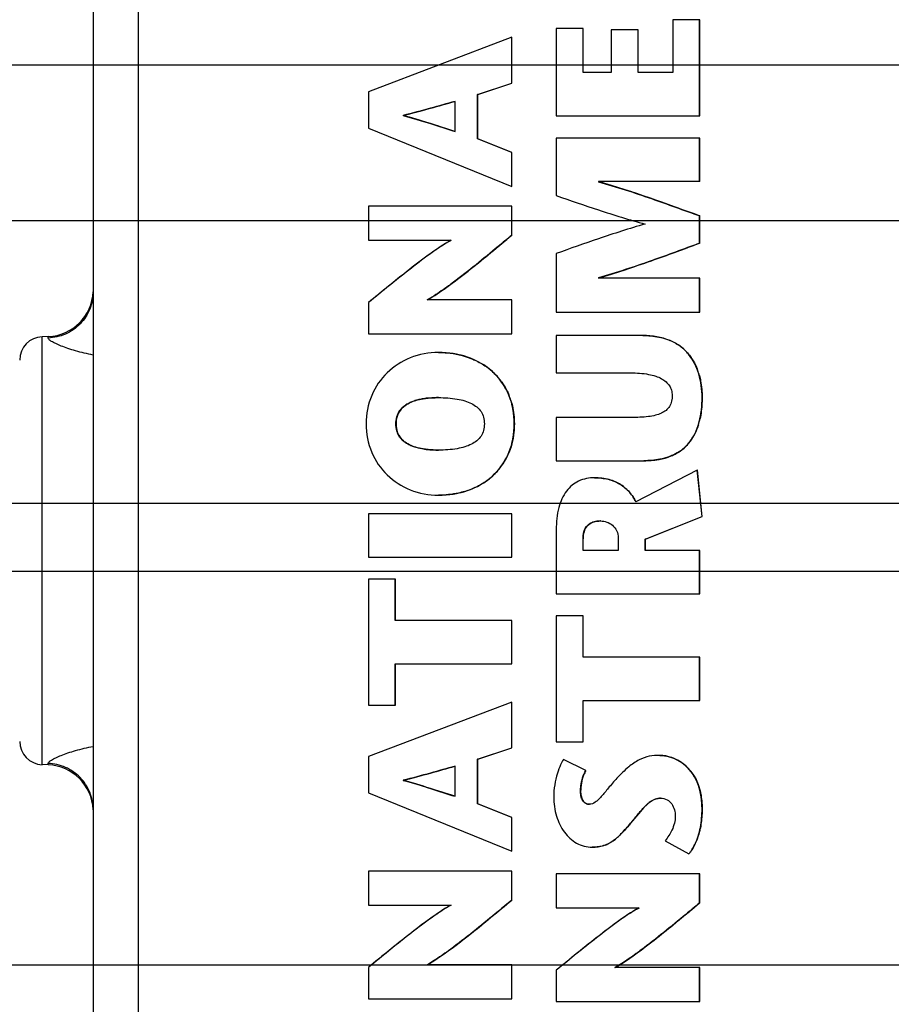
# Model space of a CAD drawing. Header units: inches. Extents: x 0 to 34, y 0 to 22.
# Tile 4 of 42: x 4.9 to 6.3, y 10.8 to 12.5. Entities that reach past the tile are written whole.
import ezdxf

# ---------------------------------------------------------------- set-up
doc = ezdxf.new("R2010")
doc.units = ezdxf.units.IN
doc.header["$LTSCALE"] = 1.87
doc.header["$MEASUREMENT"] = 0
doc.layers.get('0').update_dxf_attribs({"linetype": 'CONTINUOUS'})
doc.layers.add('DETAIL', color=7, linetype='CONTINUOUS')
doc.layers.add('DIMENSIONS', color=7, linetype='CONTINUOUS')
doc.styles.get("Standard").update_dxf_attribs({"font": 'txt', "width": 0.8})
doc.dimstyles.new('DIMSTYLE_1', dxfattribs={"dimtxt": 0.125, "dimasz": 0.18, "dimexe": 0.125, "dimexo": 0.0625, "dimgap": 0.09, "dimtad": 0, "dimtih": 1, "dimtoh": 1, "dimlfac": 0.5, "dimzin": 4, "dimdsep": 46, "dimtxsty": 'STANDARD', "dimblk": '_FILLED', "dimblk1": '_FILLED', "dimblk2": '_FILLED', "dimcen": 0.09, "dimadec": 0, "dimazin": 0, "dimtp": 0.01, "dimtm": 0.01, "dimtfac": 1, "dimtofl": 0, "dimtmove": 0, "dimatfit": 3, "dimldrblk": '_FILLED', "dimfxl": 1, "dimtolj": 1, "dimtzin": 4, "dimarcsym": 0})
doc.dimstyles.new('DIMSTYLE_2', dxfattribs={"dimtxt": 0.125, "dimasz": 0.18, "dimexe": 0.125, "dimexo": 0.0625, "dimgap": 0.09, "dimtad": 0, "dimtih": 1, "dimtoh": 1, "dimlfac": 0.5, "dimzin": 4, "dimdsep": 46, "dimtxsty": 'STANDARD', "dimblk": '_FILLED', "dimblk1": '_FILLED', "dimblk2": '_FILLED', "dimcen": 0.09, "dimadec": 0, "dimazin": 0, "dimtp": 0.001, "dimtm": 0.001, "dimtfac": 1, "dimtofl": 0, "dimtmove": 0, "dimatfit": 3, "dimldrblk": '_FILLED', "dimfxl": 1, "dimtolj": 1, "dimtzin": 4, "dimarcsym": 0})
doc.dimstyles.get("Standard").update_dxf_attribs({"dimtxt": 0.125, "dimasz": 0.18, "dimexe": 0.125, "dimexo": 0.0625, "dimgap": 0.09, "dimtad": 0, "dimtih": 1, "dimtoh": 1, "dimdec": 3, "dimzin": 4, "dimdsep": 46, "dimtxsty": 'STANDARD', "dimblk": '_FILLED', "dimblk1": '_FILLED', "dimblk2": '_FILLED', "dimcen": 0.09, "dimadec": 0, "dimazin": 0, "dimtol": 1, "dimtp": 0.01, "dimtm": 0.01, "dimtfac": 1, "dimtdec": 3, "dimtofl": 0, "dimtmove": 0, "dimatfit": 3, "dimldrblk": '_FILLED', "dimfxl": 1, "dimtolj": 1, "dimtzin": 4, "dimarcsym": 0})

# ---------------------------------------------------------------- blocks, each defined once
blk = doc.blocks.new('*D6')
at = {"layer": 'DIMENSIONS', "color": 2, "linetype": 'CONTINUOUS'}
for p, q in [((4.5841, 11.5672), (4.4308, 11.3996)), ((10.9449, 11.5672), (4.5841, 11.5672)), ((4.4308, 11.3996), (4.1704, 11.3996))]:
    blk.add_line(p, q, dxfattribs=at)
at = {"layer": 'DIMENSIONS', "color": 2, "linetype": 'CONTINUOUS', "insert": (4.1079, 11.4621), "char_height": 0.125, "width": 1.125, "attachment_point": 3, "line_spacing_factor": 0.9}
blk.add_mtext('1.72{\\Ftxt.shx;\\W1.000000;\\H0.125000; }[43.6]', dxfattribs=at)
blk = doc.blocks.new('_FILLED')
at = {"color": 0, "linetype": 'BYBLOCK'}
blk.add_solid([(0, 0), (-1, 0.1736), (-1, -0.1736)], dxfattribs=at)
blk = doc.blocks.new('*D8')
at = {"layer": 'DIMENSIONS', "color": 2, "linetype": 'CONTINUOUS'}
blk.add_line((7.2588, 11.6822), (4.1704, 11.6822), dxfattribs=at)
at = {"layer": 'DIMENSIONS', "color": 2, "linetype": 'CONTINUOUS', "insert": (4.1079, 11.7447), "char_height": 0.125, "width": 1.425, "attachment_point": 3, "line_spacing_factor": 0.9}
blk.add_mtext('2X 1.77{\\Ftxt.shx;\\W1.000000;\\H0.125000; }[45.1]', dxfattribs=at)
blk = doc.blocks.new('*D10')
at = {"layer": 'DIMENSIONS', "color": 2, "linetype": 'CONTINUOUS'}
blk.add_line((9.7288, 10.9023), (4.1704, 10.9023), dxfattribs=at)
at = {"layer": 'DIMENSIONS', "color": 2, "linetype": 'CONTINUOUS', "insert": (4.1079, 10.9648), "char_height": 0.125, "width": 1.125, "attachment_point": 3, "line_spacing_factor": 0.9}
blk.add_mtext('1.38{\\Ftxt.shx;\\W1.000000;\\H0.125000; }[35.2]', dxfattribs=at)
blk = doc.blocks.new('*D11')
at = {"layer": 'DIMENSIONS', "color": 2, "linetype": 'CONTINUOUS'}
for p, q in [((10.926, 13.5062), (10.7823, 13.2773)), ((11.5797, 13.5062), (10.926, 13.5062)), ((10.7823, 13.2773), (4.1704, 13.2773))]:
    blk.add_line(p, q, dxfattribs=at)
at = {"layer": 'DIMENSIONS', "color": 2, "linetype": 'CONTINUOUS', "insert": (4.1079, 13.3398), "char_height": 0.125, "width": 1.125, "attachment_point": 3, "line_spacing_factor": 0.9}
blk.add_mtext('2.69{\\Ftxt.shx;\\W1.000000;\\H0.125000; }[68.2]', dxfattribs=at)
blk = doc.blocks.new('*D12')
at = {"layer": 'DIMENSIONS', "color": 2, "linetype": 'CONTINUOUS'}
blk.add_line((7.9956, 12.7922), (4.1704, 12.7922), dxfattribs=at)
at = {"layer": 'DIMENSIONS', "color": 2, "linetype": 'CONTINUOUS', "insert": (4.1079, 12.8547), "char_height": 0.125, "width": 1.125, "attachment_point": 3, "line_spacing_factor": 0.9}
blk.add_mtext('2.33{\\Ftxt.shx;\\W1.000000;\\H0.125000; }[59.2]', dxfattribs=at)
blk = doc.blocks.new('*D13')
at = {"layer": 'DIMENSIONS', "color": 2, "linetype": 'CONTINUOUS'}
for p, q in [((4.3311, 13.7725), (4.1704, 13.7725)), ((4.4164, 13.5242), (4.3311, 13.7725)), ((7.9956, 13.5242), (4.4164, 13.5242))]:
    blk.add_line(p, q, dxfattribs=at)
at = {"layer": 'DIMENSIONS', "color": 2, "linetype": 'CONTINUOUS', "insert": (4.1079, 13.835), "char_height": 0.125, "width": 1.125, "attachment_point": 3, "line_spacing_factor": 0.9}
blk.add_mtext('2.70{\\Ftxt.shx;\\W1.000000;\\H0.125000; }[68.5]', dxfattribs=at)
blk = doc.blocks.new('*D14')
at = {"layer": 'DIMENSIONS', "color": 2, "linetype": 'CONTINUOUS'}
blk.add_line((11.3647, 12.1592), (4.1704, 12.1592), dxfattribs=at)
at = {"layer": 'DIMENSIONS', "color": 2, "linetype": 'CONTINUOUS', "insert": (4.1079, 12.2217), "char_height": 0.125, "width": 1.125, "attachment_point": 3, "line_spacing_factor": 0.9}
blk.add_mtext('2.01{\\Ftxt.shx;\\W1.000000;\\H0.125000; }[51.1]', dxfattribs=at)
blk = doc.blocks.new('*D17')
at = {"layer": 'DIMENSIONS', "color": 2, "linetype": 'CONTINUOUS'}
blk.add_line((9.7518, 12.4222), (4.1704, 12.4222), dxfattribs=at)
at = {"layer": 'DIMENSIONS', "color": 2, "linetype": 'CONTINUOUS', "insert": (4.1079, 12.4847), "char_height": 0.125, "width": 1.125, "attachment_point": 3, "line_spacing_factor": 0.9}
blk.add_mtext('2.14{\\Ftxt.shx;\\W1.000000;\\H0.125000; }[54.5]', dxfattribs=at)
blk = doc.blocks.new('*D18')
at = {"layer": 'DIMENSIONS', "color": 2, "linetype": 'CONTINUOUS'}
blk.add_line((9.7518, 13.5223), (4.1704, 13.5223), dxfattribs=at)
at = {"layer": 'DIMENSIONS', "color": 2, "linetype": 'CONTINUOUS', "insert": (4.1079, 13.5848), "char_height": 0.125, "width": 1.125, "attachment_point": 3, "line_spacing_factor": 0.9}
blk.add_mtext('2.69{\\Ftxt.shx;\\W1.000000;\\H0.125000; }[68.4]', dxfattribs=at)
blk = doc.blocks.new('*D19')
at = {"layer": 'DIMENSIONS', "color": 2, "linetype": 'CONTINUOUS'}
blk.add_line((8.1806, 14.2502), (4.1704, 14.2502), dxfattribs=at)
at = {"layer": 'DIMENSIONS', "color": 2, "linetype": 'CONTINUOUS', "insert": (4.1079, 14.3127), "char_height": 0.125, "width": 1.125, "attachment_point": 3, "line_spacing_factor": 0.9}
blk.add_mtext('3.06{\\Ftxt.shx;\\W1.000000;\\H0.125000; }[77.7]', dxfattribs=at)
blk = doc.blocks.new('*D24')
at = {"layer": 'DIMENSIONS', "color": 2, "linetype": 'CONTINUOUS'}
blk.add_line((11.5524, 11.9715), (11.5524, 7.4462), dxfattribs=at)
at = {"layer": 'DIMENSIONS', "color": 2, "linetype": 'CONTINUOUS', "insert": (11.4899, 7.3837), "char_height": 0.125, "width": 1.125, "attachment_point": 3, "rotation": 90, "line_spacing_factor": 0.9}
blk.add_mtext('3.29{\\Ftxt.shx;\\W1.000000;\\H0.125000; }[83.4]', dxfattribs=at)
blk = doc.blocks.new('*D28')
at = {"layer": 'DIMENSIONS', "color": 2, "linetype": 'CONTINUOUS'}
blk.add_line((7.5583, 11.9817), (7.5583, 15.7598), dxfattribs=at)
at = {"layer": 'DIMENSIONS', "color": 2, "linetype": 'CONTINUOUS', "insert": (7.4958, 15.8223), "char_height": 0.125, "width": 1.125, "attachment_point": 1, "rotation": 90, "line_spacing_factor": 0.9}
blk.add_mtext('1.29{\\Ftxt.shx;\\W1.000000;\\H0.125000; }[32.7]', dxfattribs=at)
blk = doc.blocks.new('*D44')
at = {"layer": 'DIMENSIONS', "color": 2, "linetype": 'CONTINUOUS'}
blk.add_line((8.3164, 11.8698), (8.3164, 15.7598), dxfattribs=at)
at = {"layer": 'DIMENSIONS', "color": 2, "linetype": 'CONTINUOUS', "insert": (8.2539, 15.8223), "char_height": 0.125, "width": 1.125, "attachment_point": 1, "rotation": 90, "line_spacing_factor": 0.9}
blk.add_mtext('1.67{\\Ftxt.shx;\\W1.000000;\\H0.125000; }[42.3]', dxfattribs=at)

msp = doc.modelspace()

# ---------------------------------------------------------------- linework, layer by layer
at = {"color": 7, "linetype": 'CONTINUOUS'}
for p, q in [((4.9819, 14.6919), (4.9819, 8.5125)), ((5.0579, 14.6919), (5.0579, 8.5125)), ((5.9605, 12.4987), (5.9605, 12.4098)), ((6.0059, 12.4987), (5.9605, 12.4987)), ((6.0058, 12.3368), (6.0058, 12.4987)), ((6.0059, 12.3368), (6.0059, 12.4987)), ((5.7637, 12.4839), (5.7637, 12.3368)), ((5.8091, 12.4839), (5.7637, 12.4839)), ((5.809, 12.4098), (5.809, 12.4839)), ((5.8091, 12.4098), (5.8091, 12.4839)), ((5.8567, 12.4821), (5.8567, 12.4098)), ((5.9021, 12.4821), (5.8567, 12.4821)), ((5.902, 12.4098), (5.902, 12.4821)), ((5.9021, 12.4098), (5.9021, 12.4821)), ((5.6888, 12.4694), (5.4467, 12.3773)), ((5.6888, 12.3918), (5.6888, 12.4694)), ((5.6889, 12.4694), (5.6888, 12.4694)), ((5.6889, 12.3918), (5.6889, 12.4694)), ((5.8567, 12.4098), (5.809, 12.4098)), ((5.9605, 12.4098), (5.902, 12.4098)), ((5.631, 12.3728), (5.6888, 12.3918)), ((5.6311, 12.3728), (5.6889, 12.3918)), ((5.6889, 12.3918), (5.6888, 12.3918)), ((5.4467, 12.3773), (5.4467, 12.316)), ((5.631, 12.2977), (5.631, 12.3728)), ((5.6311, 12.3728), (5.631, 12.3728)), ((5.6311, 12.2977), (5.6311, 12.3728)), ((5.5927, 12.361), (5.5927, 12.3102)), ((5.5063, 12.3375), (5.5062, 12.3375)), ((5.7637, 12.3368), (6.0059, 12.3368)), ((5.4467, 12.316), (5.6888, 12.2174)), ((5.6888, 12.2745), (5.631, 12.2977)), ((5.6311, 12.2977), (5.631, 12.2977)), ((5.6889, 12.2745), (5.6311, 12.2977)), ((5.7637, 12.2987), (5.7637, 12.2019)), ((6.0059, 12.2987), (5.7637, 12.2987)), ((6.0058, 12.2257), (6.0058, 12.2987)), ((6.0059, 12.2257), (6.0059, 12.2987)), ((5.6888, 12.2174), (5.6888, 12.2745)), ((5.6889, 12.2745), (5.6888, 12.2745)), ((5.6889, 12.2174), (5.6889, 12.2745)), ((6.0059, 12.2257), (5.8352, 12.2256)), ((5.6889, 12.2174), (5.6888, 12.2174)), ((5.4467, 12.1839), (5.4467, 12.1264)), ((5.6889, 12.1839), (5.4467, 12.1839)), ((5.6888, 12.1351), (5.6888, 12.1839)), ((5.6889, 12.1351), (5.6889, 12.1839)), ((6.0058, 12.1216), (6.0058, 12.1676)), ((6.0059, 12.1676), (6.0058, 12.1676)), ((6.0059, 12.1216), (6.0059, 12.1676)), ((5.4467, 12.1264), (5.5864, 12.1264)), ((5.6889, 12.1351), (5.6888, 12.1351)), ((6.0059, 12.1216), (6.0058, 12.1216)), ((5.7637, 12.104), (5.7637, 12.005)), ((6.0059, 12.0624), (5.8352, 12.0626)), ((6.0058, 12.005), (6.0058, 12.0624)), ((6.0059, 12.005), (6.0059, 12.0624)), ((5.6889, 12.0257), (5.5459, 12.0257)), ((5.5575, 12.0328), (5.546, 12.0258)), ((5.6888, 11.9683), (5.6888, 12.0257)), ((5.6889, 11.9683), (5.6889, 12.0257)), ((5.4467, 12.0213), (5.4467, 11.9683)), ((5.7637, 12.005), (6.0059, 12.005)), ((4.9059, 11.9639), (4.8959, 11.9635)), ((4.8959, 11.2409), (4.8959, 11.9635)), ((4.9059, 11.9614), (4.9059, 11.9639)), ((5.4467, 11.9683), (5.6889, 11.9683)), ((5.7637, 11.9656), (5.7637, 11.9026)), ((5.9101, 11.9656), (5.7637, 11.9656)), ((5.5651, 11.9369), (5.565, 11.9369)), ((5.7637, 11.9026), (5.8893, 11.9026)), ((5.5651, 11.8607), (5.565, 11.8607)), ((6.01, 11.8611), (6.0099, 11.8611)), ((5.7637, 11.8272), (5.7637, 11.7542)), ((5.8903, 11.8272), (5.7637, 11.8272)), ((5.4932, 11.8164), (5.4931, 11.8164)), ((5.693, 11.8164), (5.6929, 11.8164)), ((5.5308, 11.7758), (5.5397, 11.774)), ((5.5651, 11.7721), (5.565, 11.7721)), ((5.7637, 11.7542), (5.9118, 11.7542)), ((5.9117, 11.7542), (5.9119, 11.7542)), ((5.8285, 11.7254), (5.8283, 11.7254)), ((6.0019, 11.7382), (5.8982, 11.6846)), ((6.0099, 11.6601), (6.0019, 11.7382)), ((6.0021, 11.7382), (6.0019, 11.7382)), ((6.01, 11.6601), (6.0021, 11.7382)), ((5.5651, 11.696), (5.565, 11.696)), ((5.5651, 11.696), (5.5651, 11.696)), ((5.4467, 11.6646), (5.4467, 11.5915)), ((5.6889, 11.6646), (5.4467, 11.6646)), ((5.6888, 11.5915), (5.6888, 11.6646)), ((5.6889, 11.5915), (5.6889, 11.6646)), ((5.9141, 11.6217), (6.0099, 11.6601)), ((5.9142, 11.6217), (6.01, 11.6601)), ((6.01, 11.6601), (6.0099, 11.6601)), ((5.8388, 11.6524), (5.8387, 11.6524)), ((5.7637, 11.6376), (5.7637, 11.5296)), ((5.8685, 11.6234), (5.8685, 11.6026)), ((5.809, 11.6026), (5.809, 11.622)), ((5.8091, 11.622), (5.809, 11.622)), ((5.8091, 11.6026), (5.8091, 11.622)), ((5.9141, 11.6026), (5.9141, 11.6217)), ((5.9142, 11.6217), (5.9141, 11.6217)), ((5.9142, 11.6026), (5.9142, 11.6217)), ((5.4467, 11.5915), (5.6889, 11.5915)), ((5.8685, 11.6026), (5.809, 11.6026)), ((6.0059, 11.6026), (5.9141, 11.6026)), ((6.0058, 11.5296), (6.0058, 11.6026)), ((6.0059, 11.5296), (6.0059, 11.6026)), ((5.4467, 11.5541), (5.4467, 11.3414)), ((5.4921, 11.5541), (5.4467, 11.5541)), ((5.492, 11.4843), (5.492, 11.5541)), ((5.4921, 11.4843), (5.4921, 11.5541)), ((5.7637, 11.5296), (6.0059, 11.5296)), ((5.7637, 11.4922), (5.7637, 11.2795)), ((5.8091, 11.4922), (5.7637, 11.4922)), ((5.809, 11.4223), (5.809, 11.4922)), ((5.8091, 11.4223), (5.8091, 11.4922)), ((5.6889, 11.4843), (5.492, 11.4843)), ((5.6888, 11.4113), (5.6888, 11.4843)), ((5.6889, 11.4113), (5.6889, 11.4843)), ((5.492, 11.3414), (5.492, 11.4113)), ((5.492, 11.4113), (5.6889, 11.4113)), ((5.4921, 11.3414), (5.4921, 11.4113)), ((6.0059, 11.4223), (5.809, 11.4223)), ((6.0058, 11.3493), (6.0058, 11.4223)), ((6.0059, 11.3493), (6.0059, 11.4223)), ((5.6888, 11.3466), (5.4467, 11.2545)), ((5.4467, 11.3414), (5.4921, 11.3414)), ((5.6888, 11.2691), (5.6888, 11.3466)), ((5.6889, 11.3466), (5.6888, 11.3466)), ((5.6889, 11.2691), (5.6889, 11.3466)), ((5.809, 11.2795), (5.809, 11.3493)), ((5.809, 11.3493), (6.0059, 11.3493)), ((5.8091, 11.2795), (5.8091, 11.3493)), ((5.7637, 11.2795), (5.8091, 11.2795)), ((5.631, 11.25), (5.6888, 11.2691)), ((5.6311, 11.25), (5.6889, 11.2691)), ((5.6889, 11.2691), (5.6888, 11.2691)), ((4.9059, 11.2405), (4.8959, 11.2409)), ((4.9059, 11.2405), (4.9059, 11.2431)), ((5.4467, 11.2545), (5.4467, 11.1933)), ((5.631, 11.175), (5.631, 11.25)), ((5.6311, 11.25), (5.631, 11.25)), ((5.6311, 11.175), (5.6311, 11.25)), ((5.8138, 11.231), (5.7758, 11.2497)), ((5.7759, 11.2497), (5.7758, 11.2497)), ((5.8139, 11.231), (5.7759, 11.2497)), ((5.9388, 11.2566), (5.9386, 11.2566)), ((5.5927, 11.2383), (5.5927, 11.1874)), ((5.8139, 11.231), (5.8138, 11.231)), ((5.5063, 11.2148), (5.5062, 11.2148)), ((5.4467, 11.1933), (5.6888, 11.0947)), ((5.8049, 11.1954), (5.8048, 11.1954)), ((5.6888, 11.1518), (5.631, 11.175)), ((5.6311, 11.175), (5.631, 11.175)), ((5.6889, 11.1518), (5.6311, 11.175)), ((5.8067, 11.1844), (5.8081, 11.1813)), ((5.8111, 11.1775), (5.8134, 11.1757)), ((5.9283, 11.1816), (5.9239, 11.1791)), ((5.9395, 11.1843), (5.9394, 11.1843)), ((5.8198, 11.1739), (5.8197, 11.1739)), ((5.9057, 11.1616), (5.8893, 11.1418)), ((5.9117, 11.1684), (5.9057, 11.1616)), ((5.917, 11.1737), (5.9117, 11.1684)), ((6.01, 11.1663), (6.0099, 11.1663)), ((5.6888, 11.0947), (5.6888, 11.1518)), ((5.6889, 11.1518), (5.6888, 11.1518)), ((5.6889, 11.0947), (5.6889, 11.1518)), ((5.8893, 11.1418), (5.8892, 11.1418)), ((5.8707, 11.1215), (5.8653, 11.1165)), ((5.9476, 11.1123), (5.9877, 11.0902)), ((5.6889, 11.0947), (5.6888, 11.0947)), ((5.8247, 11.1016), (5.8245, 11.1016)), ((5.9878, 11.0902), (5.9877, 11.0902)), ((5.4467, 11.0611), (5.4467, 11.0037)), ((5.6889, 11.0611), (5.4467, 11.0611)), ((5.6888, 11.0123), (5.6888, 11.0611)), ((5.6889, 11.0123), (5.6889, 11.0611)), ((5.7637, 11.0563), (5.7637, 10.9989)), ((6.0059, 11.0563), (5.7637, 11.0563)), ((6.0058, 11.0075), (6.0058, 11.0563)), ((6.0059, 11.0075), (6.0059, 11.0563)), ((5.6889, 11.0123), (5.6888, 11.0123)), ((5.4467, 11.0037), (5.5865, 11.0037)), ((5.7637, 10.9989), (5.9034, 10.9989)), ((6.0059, 11.0075), (6.0058, 11.0075)), ((5.5576, 10.9101), (5.5461, 10.9031)), ((5.4467, 10.8985), (5.4467, 10.8456)), ((5.6889, 10.903), (5.546, 10.903)), ((5.6888, 10.8456), (5.6888, 10.903)), ((5.6889, 10.8456), (5.6889, 10.903)), ((5.7637, 10.8937), (5.7637, 10.8407)), ((5.8745, 10.9052), (5.863, 10.8982)), ((6.0059, 10.8982), (5.863, 10.8982)), ((6.0058, 10.8407), (6.0058, 10.8982)), ((6.0059, 10.8407), (6.0059, 10.8982)), ((5.4467, 10.8456), (5.6889, 10.8456)), ((5.7637, 10.8407), (6.0059, 10.8407))]:
    msp.add_line(p, q, dxfattribs=at)
for centre, radius, start, end in [((4.9032, 12.0426), 0.0787, 272, 357.7827), ((4.8973, 11.9242), 0.0394, 92, 180), ((5.9254, 11.8828), 0.0803, 46.9284, 55.7703), ((5.5806, 11.8212), 0.1125, 44.3583, 54.7922), ((5.8982, 11.8688), 0.1111, 15.1808, 20.3084), ((5.5831, 11.8238), 0.1089, 36.0947, 44.3046), ((5.5773, 11.8212), 0.1153, 17.6058, 22.4344), ((5.5278, 11.8187), 0.0344, 153.4145, 156.8803), ((5.8882, 11.8505), 0.121, 342.7502, 347.5562), ((5.5276, 11.814), 0.0342, 203.9294, 209.4317), ((5.9248, 11.8357), 0.0814, 323.5622, 330.8722), ((5.9305, 11.8315), 0.0744, 303.696, 311.2233), ((5.93, 11.8319), 0.0749, 311.322, 323.5385), ((5.5826, 11.8094), 0.1095, 323.3123, 335.5153), ((5.5828, 11.8094), 0.1093, 312.5723, 323.2366), ((5.5801, 11.8124), 0.1134, 304.5421, 312.5467), ((5.5708, 11.83), 0.1333, 286.7158, 292.4748), ((5.8319, 11.6298), 0.0214, 130.333, 137.3977), ((4.8973, 11.2802), 0.0394, 180, 268), ((5.9342, 11.1846), 0.0725, 61.4392, 70.7969), ((5.9342, 11.1846), 0.0725, 52.7085, 61.458), ((5.9345, 11.1849), 0.0721, 42.5252, 52.6954), ((4.9032, 11.1618), 0.0787, 2.2164, 88), ((5.9331, 11.1836), 0.074, 33.6734, 42.5255), ((5.9395, 11.1604), 0.0239, 89.9993, 93.5934), ((5.8284, 11.1548), 0.0529, 289.5794, 297.0848), ((5.9115, 11.148), 0.096, 331.9446, 336.6822)]:
    msp.add_arc(centre, radius, start, end, dxfattribs=at)
for points, knots in [([(5.5051, 12.3372), (5.5205, 12.3411), (5.5498, 12.3489), (5.5788, 12.3572), (5.5927, 12.361)], [0, 0, 0, 0, 0.525427, 1, 1, 1, 1]), ([(5.5928, 12.361), (5.5789, 12.3572), (5.5499, 12.3489), (5.5206, 12.3411), (5.5052, 12.3372)], [0, 0, 0, 0, 0.474573, 1, 1, 1, 1]), ([(5.5927, 12.3102), (5.5781, 12.3147), (5.5491, 12.3244), (5.5199, 12.3332), (5.5051, 12.3372)], [0, 0, 0, 0, 0.500013, 1, 1, 1, 1]), ([(5.5927, 12.3102), (5.5788, 12.3145), (5.5498, 12.3242), (5.5206, 12.3329), (5.5051, 12.3371)], [0, 0, 0, 0, 0.475421, 1, 1, 1, 1]), ([(5.5052, 12.3371), (5.5207, 12.3329), (5.5499, 12.3242), (5.5789, 12.3145), (5.5928, 12.3102)], [0, 0, 0, 0, 0.524579, 1, 1, 1, 1]), ([(6.0058, 12.1676), (5.9787, 12.1775), (5.9223, 12.1981), (5.8651, 12.2166), (5.8352, 12.2254)], [0, 0, 0, 0, 0.479635, 1, 1, 1, 1]), ([(5.8353, 12.2254), (5.8652, 12.2166), (5.9224, 12.1981), (5.9788, 12.1775), (6.0059, 12.1676)], [0, 0, 0, 0, 0.520365, 1, 1, 1, 1]), ([(5.7637, 12.2019), (5.7874, 12.1937), (5.837, 12.1765), (5.8873, 12.1611), (5.9138, 12.1538)], [0, 0, 0, 0, 0.476296, 1, 1, 1, 1]), ([(5.9138, 12.1538), (5.8873, 12.1462), (5.837, 12.1303), (5.7873, 12.1124), (5.7637, 12.104)], [0, 0, 0, 0, 0.523552, 1, 1, 1, 1]), ([(5.5864, 12.1264), (5.5735, 12.1196), (5.5495, 12.1029), (5.5147, 12.0764), (5.4806, 12.049), (5.458, 12.0305), (5.4467, 12.0213)], [0, 0, 0, 0, 0.249982, 0.50006, 0.749974, 1, 1, 1, 1]), ([(5.5865, 12.1263), (5.5818, 12.1239), (5.5719, 12.118), (5.5497, 12.103), (5.5195, 12.0802), (5.483, 12.051), (5.4586, 12.0309), (5.4467, 12.0213)], [0, 0, 0, 0, 0.089597, 0.198862, 0.457722, 0.73795, 1, 1, 1, 1]), ([(5.5459, 12.0258), (5.5573, 12.0323), (5.581, 12.0484), (5.6165, 12.0756), (5.6528, 12.1052), (5.677, 12.1254), (5.6888, 12.1351)], [0, 0, 0, 0, 0.219113, 0.475785, 0.744743, 1, 1, 1, 1]), ([(5.5459, 12.0257), (5.5589, 12.0333), (5.5837, 12.0503), (5.6193, 12.0779), (5.6542, 12.1063), (5.6772, 12.1256), (5.6888, 12.1351)], [0, 0, 0, 0, 0.249979, 0.500037, 0.749996, 1, 1, 1, 1]), ([(5.6889, 12.1351), (5.6811, 12.1287), (5.6486, 12.1017), (5.616, 12.0748), (5.5902, 12.0556)], [0, 0, 0, 0, 0.239828, 1, 1, 1, 1]), ([(5.8352, 12.0628), (5.8651, 12.0718), (5.9223, 12.0906), (5.9787, 12.1115), (6.0058, 12.1216)], [0, 0, 0, 0, 0.520305, 1, 1, 1, 1]), ([(5.8352, 12.0626), (5.8496, 12.0669), (5.8854, 12.0784), (5.9423, 12.098), (5.9846, 12.1137), (6.0058, 12.1216)], [0, 0, 0, 0, 0.249997, 0.625001, 1, 1, 1, 1]), ([(6.0059, 12.1216), (5.9788, 12.1115), (5.9224, 12.0906), (5.8653, 12.0718), (5.8353, 12.0628)], [0, 0, 0, 0, 0.479695, 1, 1, 1, 1]), ([(5.5902, 12.0556), (5.5874, 12.0535), (5.5767, 12.0456), (5.5657, 12.038), (5.5575, 12.0328)], [0, 0, 0, 0, 0.264972, 1, 1, 1, 1]), ([(4.9819, 12.0395), (4.9819, 12.0296), (4.978, 12.0094), (4.9612, 11.9838), (4.936, 11.9663), (4.9159, 11.9617), (4.9059, 11.9614)], [0, 0, 0, 0, 0.249209, 0.498874, 0.749194, 1, 1, 1, 1]), ([(4.9819, 11.9326), (4.9719, 11.9346), (4.9576, 11.938), (4.9398, 11.9435), (4.9286, 11.9476), (4.9194, 11.9515), (4.9124, 11.9552), (4.908, 11.958), (4.9059, 11.9604), (4.9059, 11.9614)], [0, 0, 0, 0, 0.370512, 0.53445, 0.679714, 0.802472, 0.898633, 0.964445, 1, 1, 1, 1]), ([(6.0099, 11.8611), (6.0099, 11.8744), (6.0069, 11.9005), (5.9922, 11.9302), (5.9736, 11.9479), (5.9485, 11.9622), (5.9256, 11.9656), (5.91, 11.9656)], [0, 0, 0, 0, 0.245146, 0.475281, 0.590927, 0.712892, 1, 1, 1, 1]), ([(5.9101, 11.9656), (5.9134, 11.9656), (5.9257, 11.9652), (5.938, 11.9632), (5.9465, 11.9605)], [0, 0, 0, 0, 0.271111, 1, 1, 1, 1]), ([(5.9465, 11.9605), (5.9488, 11.9599), (5.9571, 11.957), (5.9651, 11.9529), (5.9705, 11.9492)], [0, 0, 0, 0, 0.2622, 1, 1, 1, 1]), ([(5.565, 11.9369), (5.5488, 11.9369), (5.5168, 11.931), (5.4762, 11.905), (5.4487, 11.865), (5.4426, 11.8328), (5.4426, 11.8164)], [0, 0, 0, 0, 0.255258, 0.498579, 0.74179, 1, 1, 1, 1]), ([(5.6929, 11.8164), (5.6929, 11.8335), (5.6871, 11.8666), (5.6582, 11.9072), (5.6152, 11.9319), (5.582, 11.9369), (5.565, 11.9369)], [0, 0, 0, 0, 0.26092, 0.498488, 0.738975, 1, 1, 1, 1]), ([(5.6929, 11.8164), (5.6929, 11.8328), (5.6887, 11.8578), (5.6729, 11.8868), (5.6511, 11.9115), (5.6143, 11.9322), (5.5813, 11.9369), (5.565, 11.9369)], [0, 0, 0, 0, 0.249764, 0.375169, 0.500545, 0.750015, 1, 1, 1, 1]), ([(5.5651, 11.9369), (5.5699, 11.9369), (5.5885, 11.9361), (5.6069, 11.932), (5.6197, 11.9269)], [0, 0, 0, 0, 0.26122, 1, 1, 1, 1]), ([(5.6197, 11.9269), (5.622, 11.926), (5.631, 11.9222), (5.6395, 11.9173), (5.6454, 11.9131)], [0, 0, 0, 0, 0.253949, 1, 1, 1, 1]), ([(5.9928, 11.9265), (5.9957, 11.922), (5.9991, 11.9157), (6.0017, 11.909), (6.0024, 11.9073)], [0, 0, 0, 0, 0.747277, 1, 1, 1, 1]), ([(5.8892, 11.9026), (5.8994, 11.9026), (5.9138, 11.9017), (5.9312, 11.8974), (5.9439, 11.8921), (5.954, 11.8839), (5.9587, 11.8731), (5.9594, 11.8674), (5.9594, 11.8645)], [0, 0, 0, 0, 0.343949, 0.484424, 0.60644, 0.808639, 0.902219, 1, 1, 1, 1]), ([(6.0054, 11.8979), (6.0062, 11.895), (6.009, 11.8829), (6.01, 11.8704), (6.01, 11.8611)], [0, 0, 0, 0, 0.244287, 1, 1, 1, 1]), ([(5.6711, 11.8879), (5.6723, 11.8862), (5.6773, 11.879), (5.6813, 11.8712), (5.6838, 11.8652)], [0, 0, 0, 0, 0.247112, 1, 1, 1, 1]), ([(5.4931, 11.8164), (5.4931, 11.8233), (5.4963, 11.8375), (5.5134, 11.8524), (5.5373, 11.8595), (5.5552, 11.8607), (5.565, 11.8607)], [0, 0, 0, 0, 0.21981, 0.4331, 0.688045, 1, 1, 1, 1]), ([(5.4931, 11.8164), (5.4931, 11.8204), (5.494, 11.8283), (5.4993, 11.8392), (5.5079, 11.8477), (5.5219, 11.8553), (5.5413, 11.8599), (5.5571, 11.8607), (5.565, 11.8607)], [0, 0, 0, 0, 0.125261, 0.250338, 0.375289, 0.500617, 0.750235, 1, 1, 1, 1]), ([(5.5303, 11.857), (5.5294, 11.8567), (5.5258, 11.8558), (5.5223, 11.8545), (5.5197, 11.8535)], [0, 0, 0, 0, 0.259175, 1, 1, 1, 1]), ([(5.5395, 11.8589), (5.5387, 11.8587), (5.5356, 11.8582), (5.5326, 11.8575), (5.5303, 11.857)], [0, 0, 0, 0, 0.256863, 1, 1, 1, 1]), ([(5.5651, 11.8607), (5.5628, 11.8607), (5.5543, 11.8606), (5.5457, 11.8599), (5.5395, 11.8589)], [0, 0, 0, 0, 0.264592, 1, 1, 1, 1]), ([(5.565, 11.8607), (5.5755, 11.8607), (5.5905, 11.8599), (5.6092, 11.8557), (5.6237, 11.8502), (5.6358, 11.8407), (5.6416, 11.8275), (5.6424, 11.8202), (5.6424, 11.8164)], [0, 0, 0, 0, 0.315046, 0.45093, 0.572615, 0.7831, 0.886393, 1, 1, 1, 1]), ([(5.6871, 11.856), (5.6881, 11.853), (5.6916, 11.8401), (5.693, 11.8266), (5.693, 11.8164)], [0, 0, 0, 0, 0.23954, 1, 1, 1, 1]), ([(5.9594, 11.8645), (5.9594, 11.8581), (5.9576, 11.8482), (5.9492, 11.8387), (5.9409, 11.8338), (5.9308, 11.8305), (5.9138, 11.8275), (5.9, 11.8272), (5.8902, 11.8272)], [0, 0, 0, 0, 0.217828, 0.315265, 0.41904, 0.536618, 0.671877, 1, 1, 1, 1]), ([(5.9117, 11.7542), (5.92, 11.7542), (5.9357, 11.7553), (5.9571, 11.7611), (5.9747, 11.7708), (5.9932, 11.7884), (6.0075, 11.8195), (6.0099, 11.8467), (6.0099, 11.8611)], [0, 0, 0, 0, 0.151292, 0.282288, 0.399872, 0.511352, 0.739533, 1, 1, 1, 1]), ([(5.9117, 11.7542), (5.9255, 11.7542), (5.9465, 11.7566), (5.9718, 11.7686), (5.9875, 11.7825), (5.9988, 11.8001), (6.008, 11.8264), (6.0099, 11.8473), (6.0099, 11.8611)], [0, 0, 0, 0, 0.249537, 0.374756, 0.499789, 0.624901, 0.750194, 1, 1, 1, 1]), ([(6.01, 11.8611), (6.01, 11.8579), (6.0097, 11.8456), (6.0083, 11.8332), (6.0063, 11.8244)], [0, 0, 0, 0, 0.261772, 1, 1, 1, 1]), ([(5.5197, 11.8535), (5.5188, 11.8531), (5.5154, 11.8517), (5.5122, 11.8499), (5.5099, 11.8483)], [0, 0, 0, 0, 0.25946, 1, 1, 1, 1]), ([(5.4962, 11.8322), (5.4957, 11.8311), (5.4939, 11.826), (5.4932, 11.8205), (5.4932, 11.8164)], [0, 0, 0, 0, 0.236997, 1, 1, 1, 1]), ([(5.4426, 11.8164), (5.4426, 11.8), (5.4487, 11.7678), (5.4762, 11.7279), (5.5168, 11.7019), (5.5488, 11.696), (5.565, 11.696)], [0, 0, 0, 0, 0.258113, 0.501298, 0.74466, 1, 1, 1, 1]), ([(5.565, 11.7721), (5.5552, 11.7721), (5.5373, 11.7734), (5.5134, 11.7805), (5.4963, 11.7953), (5.4931, 11.8095), (5.4931, 11.8164)], [0, 0, 0, 0, 0.312097, 0.567139, 0.780411, 1, 1, 1, 1]), ([(5.565, 11.7721), (5.5571, 11.7721), (5.5413, 11.773), (5.5219, 11.7776), (5.5079, 11.7852), (5.4993, 11.7936), (5.494, 11.8045), (5.4931, 11.8125), (5.4931, 11.8164)], [0, 0, 0, 0, 0.249766, 0.499385, 0.624713, 0.749664, 0.87474, 1, 1, 1, 1]), ([(5.4932, 11.8164), (5.4932, 11.8149), (5.4934, 11.8094), (5.4947, 11.8039), (5.4964, 11.8002)], [0, 0, 0, 0, 0.26727, 1, 1, 1, 1]), ([(5.6424, 11.8164), (5.6424, 11.8126), (5.6416, 11.8054), (5.6358, 11.7922), (5.6237, 11.7827), (5.6092, 11.7772), (5.5905, 11.7729), (5.5755, 11.7721), (5.565, 11.7721)], [0, 0, 0, 0, 0.113477, 0.216691, 0.427161, 0.548883, 0.68482, 1, 1, 1, 1]), ([(5.565, 11.696), (5.582, 11.696), (5.6152, 11.701), (5.6582, 11.7256), (5.6871, 11.7662), (5.6929, 11.7994), (5.6929, 11.8164)], [0, 0, 0, 0, 0.261082, 0.50156, 0.739074, 1, 1, 1, 1]), ([(5.565, 11.696), (5.5813, 11.696), (5.6143, 11.7007), (5.6511, 11.7214), (5.6729, 11.7461), (5.6887, 11.7751), (5.6929, 11.8001), (5.6929, 11.8164)], [0, 0, 0, 0, 0.249987, 0.499457, 0.624833, 0.750237, 1, 1, 1, 1]), ([(5.693, 11.8164), (5.693, 11.8116), (5.6922, 11.7937), (5.6877, 11.776), (5.6822, 11.764)], [0, 0, 0, 0, 0.266016, 1, 1, 1, 1]), ([(6.0037, 11.8146), (6.0032, 11.8129), (6.0011, 11.8066), (5.9983, 11.8004), (5.9959, 11.7961)], [0, 0, 0, 0, 0.255912, 1, 1, 1, 1]), ([(5.5109, 11.7839), (5.5116, 11.7834), (5.5145, 11.7817), (5.5176, 11.7802), (5.52, 11.7793)], [0, 0, 0, 0, 0.241872, 1, 1, 1, 1]), ([(5.52, 11.7793), (5.5208, 11.7789), (5.5244, 11.7776), (5.528, 11.7765), (5.5308, 11.7758)], [0, 0, 0, 0, 0.240991, 1, 1, 1, 1]), ([(5.5397, 11.774), (5.5416, 11.7737), (5.5501, 11.7725), (5.5586, 11.7721), (5.5651, 11.7721)], [0, 0, 0, 0, 0.235552, 1, 1, 1, 1]), ([(5.9467, 11.7585), (5.9441, 11.7577), (5.9326, 11.7551), (5.9208, 11.7542), (5.9118, 11.7542)], [0, 0, 0, 0, 0.23052, 1, 1, 1, 1]), ([(5.9559, 11.7615), (5.9552, 11.7612), (5.9521, 11.7601), (5.949, 11.7591), (5.9467, 11.7585)], [0, 0, 0, 0, 0.244864, 1, 1, 1, 1]), ([(5.9717, 11.7696), (5.9705, 11.7688), (5.9655, 11.7657), (5.9601, 11.7631), (5.9559, 11.7615)], [0, 0, 0, 0, 0.242936, 1, 1, 1, 1]), ([(5.8283, 11.7254), (5.8192, 11.7254), (5.8053, 11.7228), (5.79, 11.713), (5.7768, 11.6991), (5.7657, 11.6732), (5.7637, 11.6503), (5.7637, 11.6376)], [0, 0, 0, 0, 0.224202, 0.331189, 0.441344, 0.689404, 1, 1, 1, 1]), ([(5.8982, 11.6846), (5.8954, 11.6903), (5.8884, 11.7012), (5.8731, 11.7147), (5.8524, 11.7237), (5.8367, 11.7254), (5.8283, 11.7254)], [0, 0, 0, 0, 0.222094, 0.452847, 0.705183, 1, 1, 1, 1]), ([(5.8285, 11.7254), (5.8313, 11.7254), (5.8418, 11.725), (5.8522, 11.7229), (5.8594, 11.7203)], [0, 0, 0, 0, 0.272754, 1, 1, 1, 1]), ([(5.6444, 11.719), (5.6426, 11.7178), (5.6354, 11.7131), (5.6278, 11.7093), (5.6218, 11.7068)], [0, 0, 0, 0, 0.247245, 1, 1, 1, 1]), ([(5.8594, 11.7203), (5.8604, 11.7199), (5.8645, 11.7183), (5.8684, 11.7163), (5.8712, 11.7146)], [0, 0, 0, 0, 0.257094, 1, 1, 1, 1]), ([(5.8712, 11.7146), (5.8772, 11.711), (5.8878, 11.7021), (5.8954, 11.6906), (5.8983, 11.6846)], [0, 0, 0, 0, 0.51065, 1, 1, 1, 1]), ([(5.6092, 11.7023), (5.6057, 11.7013), (5.5913, 11.6975), (5.5764, 11.696), (5.5651, 11.696)], [0, 0, 0, 0, 0.242124, 1, 1, 1, 1]), ([(5.809, 11.622), (5.809, 11.6293), (5.8111, 11.6415), (5.8247, 11.6514), (5.8338, 11.6524), (5.8387, 11.6524)], [0, 0, 0, 0, 0.454021, 0.68992, 1, 1, 1, 1]), ([(5.809, 11.622), (5.809, 11.626), (5.8097, 11.6342), (5.8154, 11.6455), (5.8265, 11.6517), (5.8347, 11.6524), (5.8387, 11.6524)], [0, 0, 0, 0, 0.250234, 0.499642, 0.749258, 1, 1, 1, 1]), ([(5.8161, 11.6443), (5.8135, 11.6415), (5.8098, 11.6341), (5.8091, 11.6261), (5.8091, 11.622)], [0, 0, 0, 0, 0.485563, 1, 1, 1, 1]), ([(5.8252, 11.6503), (5.8245, 11.6501), (5.822, 11.649), (5.8196, 11.6475), (5.818, 11.6462)], [0, 0, 0, 0, 0.266239, 1, 1, 1, 1]), ([(5.8388, 11.6524), (5.8376, 11.6524), (5.833, 11.6523), (5.8283, 11.6514), (5.8252, 11.6503)], [0, 0, 0, 0, 0.281812, 1, 1, 1, 1]), ([(5.8387, 11.6524), (5.8422, 11.6524), (5.8493, 11.6511), (5.8591, 11.6456), (5.8668, 11.6361), (5.8685, 11.6277), (5.8685, 11.6234)], [0, 0, 0, 0, 0.225399, 0.465676, 0.716942, 1, 1, 1, 1]), ([(4.9059, 11.2431), (4.9059, 11.244), (4.908, 11.2464), (4.9124, 11.2492), (4.9194, 11.2529), (4.9286, 11.2568), (4.9398, 11.2609), (4.9576, 11.2665), (4.9719, 11.2699), (4.9819, 11.2718)], [0, 0, 0, 0, 0.035551, 0.101364, 0.197513, 0.320251, 0.465502, 0.629435, 1, 1, 1, 1]), ([(4.9819, 11.1649), (4.9819, 11.1749), (4.978, 11.195), (4.9612, 11.2206), (4.936, 11.2381), (4.9159, 11.2427), (4.9059, 11.2431)], [0, 0, 0, 0, 0.249209, 0.498874, 0.749194, 1, 1, 1, 1]), ([(5.7758, 11.2497), (5.774, 11.2468), (5.7702, 11.2392), (5.7625, 11.2186), (5.7595, 11.1999), (5.7595, 11.1864)], [0, 0, 0, 0, 0.155106, 0.384676, 1, 1, 1, 1]), ([(5.9386, 11.2566), (5.9327, 11.2566), (5.9206, 11.2558), (5.9024, 11.2492), (5.884, 11.2362), (5.8724, 11.2246), (5.8661, 11.2179)], [0, 0, 0, 0, 0.211357, 0.423034, 0.673454, 1, 1, 1, 1]), ([(6.0099, 11.1663), (6.0099, 11.1815), (6.0062, 11.2086), (5.9854, 11.239), (5.9614, 11.2531), (5.9455, 11.2566), (5.9386, 11.2566)], [0, 0, 0, 0, 0.357677, 0.623427, 0.838436, 1, 1, 1, 1]), ([(6.0099, 11.1663), (6.0099, 11.1873), (6.0017, 11.2313), (5.9593, 11.2566), (5.9386, 11.2566)], [0, 0, 0, 0, 0.504539, 1, 1, 1, 1]), ([(5.9388, 11.2566), (5.9401, 11.2566), (5.9467, 11.2563), (5.9532, 11.2547), (5.9581, 11.253)], [0, 0, 0, 0, 0.211511, 1, 1, 1, 1]), ([(5.5051, 11.2145), (5.5205, 11.2183), (5.5498, 11.2261), (5.5788, 11.2344), (5.5927, 11.2383)], [0, 0, 0, 0, 0.525341, 1, 1, 1, 1]), ([(5.5928, 11.2383), (5.5789, 11.2344), (5.5499, 11.2261), (5.5206, 11.2183), (5.5052, 11.2145)], [0, 0, 0, 0, 0.474659, 1, 1, 1, 1]), ([(5.8048, 11.1954), (5.8048, 11.1987), (5.8055, 11.211), (5.8091, 11.2233), (5.8138, 11.231)], [0, 0, 0, 0, 0.267836, 1, 1, 1, 1]), ([(5.8139, 11.231), (5.8124, 11.2285), (5.8069, 11.2174), (5.8049, 11.2048), (5.8049, 11.1954)], [0, 0, 0, 0, 0.234318, 1, 1, 1, 1]), ([(5.9946, 11.2247), (5.9954, 11.2236), (5.9983, 11.2189), (6.0008, 11.2139), (6.0024, 11.21)], [0, 0, 0, 0, 0.238943, 1, 1, 1, 1]), ([(5.5927, 11.1874), (5.5788, 11.1918), (5.5498, 11.2014), (5.5206, 11.2102), (5.5051, 11.2144)], [0, 0, 0, 0, 0.475496, 1, 1, 1, 1]), ([(5.5927, 11.1874), (5.5781, 11.192), (5.5491, 11.2016), (5.5199, 11.2104), (5.5051, 11.2144)], [0, 0, 0, 0, 0.500013, 1, 1, 1, 1]), ([(5.5052, 11.2144), (5.5207, 11.2102), (5.55, 11.2014), (5.5789, 11.1918), (5.5928, 11.1874)], [0, 0, 0, 0, 0.524504, 1, 1, 1, 1]), ([(5.8661, 11.2179), (5.861, 11.2124), (5.8523, 11.2021), (5.8423, 11.1897), (5.8349, 11.1818), (5.8288, 11.1764), (5.8232, 11.1739), (5.8197, 11.1739)], [0, 0, 0, 0, 0.341716, 0.622928, 0.738948, 0.838598, 1, 1, 1, 1]), ([(6.0024, 11.21), (6.0027, 11.2092), (6.0039, 11.206), (6.005, 11.2027), (6.0057, 11.2002)], [0, 0, 0, 0, 0.242675, 1, 1, 1, 1]), ([(5.8197, 11.1739), (5.8178, 11.1739), (5.8137, 11.1749), (5.8086, 11.1794), (5.8054, 11.1866), (5.8048, 11.1923), (5.8048, 11.1954)], [0, 0, 0, 0, 0.201519, 0.416703, 0.674257, 1, 1, 1, 1]), ([(5.8049, 11.1954), (5.8049, 11.1944), (5.8051, 11.1906), (5.8058, 11.1869), (5.8067, 11.1844)], [0, 0, 0, 0, 0.27883, 1, 1, 1, 1]), ([(6.0057, 11.2002), (6.0064, 11.1977), (6.0091, 11.1866), (6.01, 11.1751), (6.01, 11.1663)], [0, 0, 0, 0, 0.227113, 1, 1, 1, 1]), ([(5.7595, 11.1864), (5.7595, 11.1754), (5.7624, 11.1543), (5.7755, 11.1265), (5.7934, 11.1097), (5.8106, 11.1027), (5.8199, 11.1016), (5.8245, 11.1016)], [0, 0, 0, 0, 0.278157, 0.532879, 0.766497, 0.881288, 1, 1, 1, 1]), ([(5.8081, 11.1813), (5.8083, 11.1809), (5.8092, 11.1795), (5.8102, 11.1783), (5.8111, 11.1775)], [0, 0, 0, 0, 0.26298, 1, 1, 1, 1]), ([(5.8892, 11.1418), (5.8934, 11.1465), (5.9011, 11.1563), (5.9125, 11.1699), (5.9245, 11.1809), (5.9346, 11.1843), (5.9394, 11.1843)], [0, 0, 0, 0, 0.281649, 0.550977, 0.789005, 1, 1, 1, 1]), ([(5.9239, 11.1791), (5.9233, 11.1788), (5.9209, 11.1771), (5.9187, 11.1752), (5.917, 11.1737)], [0, 0, 0, 0, 0.242329, 1, 1, 1, 1]), ([(5.9394, 11.1843), (5.9433, 11.1843), (5.951, 11.1827), (5.9594, 11.1749), (5.9637, 11.1648), (5.9646, 11.1575), (5.9646, 11.1538)], [0, 0, 0, 0, 0.268115, 0.507024, 0.750899, 1, 1, 1, 1]), ([(5.9877, 11.0902), (5.9917, 11.0951), (6.0003, 11.1092), (6.0082, 11.1352), (6.0099, 11.1558), (6.0099, 11.1663)], [0, 0, 0, 0, 0.235368, 0.608316, 1, 1, 1, 1]), ([(6.01, 11.1663), (6.01, 11.1636), (6.0098, 11.1529), (6.0086, 11.1422), (6.007, 11.1343)], [0, 0, 0, 0, 0.252334, 1, 1, 1, 1]), ([(5.8245, 11.1016), (5.8311, 11.1016), (5.8437, 11.103), (5.8607, 11.1118), (5.8751, 11.1255), (5.8842, 11.1361), (5.8892, 11.1418)], [0, 0, 0, 0, 0.249459, 0.471157, 0.711734, 1, 1, 1, 1]), ([(5.8893, 11.1418), (5.8877, 11.1399), (5.8816, 11.133), (5.8755, 11.1261), (5.8707, 11.1215)], [0, 0, 0, 0, 0.27352, 1, 1, 1, 1]), ([(5.9646, 11.1538), (5.9646, 11.1459), (5.9606, 11.1306), (5.952, 11.118), (5.9476, 11.1123)], [0, 0, 0, 0, 0.527454, 1, 1, 1, 1]), ([(6.007, 11.1343), (6.0066, 11.1322), (6.0047, 11.1239), (6.0021, 11.1158), (5.9996, 11.11)], [0, 0, 0, 0, 0.255154, 1, 1, 1, 1]), ([(5.8653, 11.1165), (5.8643, 11.1156), (5.8602, 11.1123), (5.8559, 11.1094), (5.8524, 11.1077)], [0, 0, 0, 0, 0.257603, 1, 1, 1, 1]), ([(5.8461, 11.105), (5.8445, 11.1044), (5.8376, 11.1023), (5.8302, 11.1016), (5.8247, 11.1016)], [0, 0, 0, 0, 0.230906, 1, 1, 1, 1]), ([(5.5459, 10.9031), (5.5574, 10.9096), (5.581, 10.9257), (5.6165, 10.9528), (5.6528, 10.9825), (5.677, 11.0026), (5.6888, 11.0123)], [0, 0, 0, 0, 0.219244, 0.475936, 0.744835, 1, 1, 1, 1]), ([(5.546, 10.903), (5.559, 10.9105), (5.5837, 10.9276), (5.6193, 10.9551), (5.6542, 10.9836), (5.6772, 11.0028), (5.6888, 11.0123)], [0, 0, 0, 0, 0.24998, 0.500037, 0.749996, 1, 1, 1, 1]), ([(5.6889, 11.0123), (5.6811, 11.0059), (5.6486, 10.9789), (5.616, 10.952), (5.5902, 10.9328)], [0, 0, 0, 0, 0.239795, 1, 1, 1, 1]), ([(5.5865, 11.0037), (5.5736, 10.9969), (5.5495, 10.9801), (5.5147, 10.9536), (5.4806, 10.9262), (5.458, 10.9077), (5.4467, 10.8985)], [0, 0, 0, 0, 0.249982, 0.500061, 0.749974, 1, 1, 1, 1]), ([(5.5865, 11.0036), (5.5819, 11.0012), (5.5719, 10.9953), (5.5498, 10.9803), (5.5196, 10.9575), (5.4831, 10.9283), (5.4586, 10.9082), (5.4467, 10.8985)], [0, 0, 0, 0, 0.089521, 0.198749, 0.457621, 0.737914, 1, 1, 1, 1]), ([(5.9034, 10.9989), (5.8905, 10.9921), (5.8665, 10.9753), (5.8317, 10.9488), (5.7976, 10.9214), (5.775, 10.9029), (5.7637, 10.8937)], [0, 0, 0, 0, 0.249982, 0.50006, 0.749974, 1, 1, 1, 1]), ([(5.9035, 10.9988), (5.8989, 10.9964), (5.8889, 10.9904), (5.8667, 10.9755), (5.8365, 10.9526), (5.8, 10.9234), (5.7755, 10.9033), (5.7637, 10.8937)], [0, 0, 0, 0, 0.089545, 0.198789, 0.457672, 0.737948, 1, 1, 1, 1]), ([(5.8629, 10.8982), (5.8743, 10.9048), (5.898, 10.9208), (5.9335, 10.948), (5.9698, 10.9776), (5.9939, 10.9977), (6.0058, 11.0075)], [0, 0, 0, 0, 0.219166, 0.475861, 0.744803, 1, 1, 1, 1]), ([(5.863, 10.8982), (5.8759, 10.9057), (5.9007, 10.9228), (5.9363, 10.9503), (5.9711, 10.9787), (5.9942, 10.9979), (6.0058, 11.0075)], [0, 0, 0, 0, 0.24998, 0.500037, 0.749996, 1, 1, 1, 1]), ([(6.0059, 11.0075), (5.9981, 11.001), (5.9656, 10.9741), (5.933, 10.9472), (5.9072, 10.928)], [0, 0, 0, 0, 0.239791, 1, 1, 1, 1]), ([(5.5902, 10.9328), (5.5874, 10.9307), (5.5767, 10.9229), (5.5658, 10.9153), (5.5576, 10.9101)], [0, 0, 0, 0, 0.26488, 1, 1, 1, 1]), ([(5.9072, 10.928), (5.9044, 10.9259), (5.8937, 10.918), (5.8828, 10.9105), (5.8745, 10.9052)], [0, 0, 0, 0, 0.264935, 1, 1, 1, 1])]:
    msp.add_open_spline(points, degree=3, knots=knots, dxfattribs=at)
for points in [[(5.5051, 12.3372), (5.5345, 12.3445), (5.5635, 12.353), (5.5927, 12.361)], [(6.0058, 12.1676), (5.9494, 12.1883), (5.8928, 12.2086), (5.8352, 12.2256)], [(5.9802, 11.9415), (5.985, 11.937), (5.9892, 11.9319), (5.9928, 11.9265)], [(5.505, 11.8445), (5.5018, 11.8416), (5.499, 11.838), (5.4971, 11.8341)], [(5.5099, 11.8483), (5.5082, 11.8472), (5.5066, 11.8459), (5.505, 11.8445)], [(5.4979, 11.7973), (5.4998, 11.7937), (5.5025, 11.7906), (5.5055, 11.7879)], [(5.5055, 11.7879), (5.5072, 11.7864), (5.509, 11.7851), (5.5109, 11.7839)], [(5.5051, 11.2144), (5.5345, 11.2218), (5.5635, 11.2302), (5.5927, 11.2383)], [(5.8134, 11.1757), (5.8153, 11.1746), (5.8176, 11.1739), (5.8198, 11.1739)], [(5.938, 11.1843), (5.9347, 11.184), (5.9313, 11.1831), (5.9283, 11.1816)], [(5.9961, 11.1028), (5.9938, 11.0984), (5.991, 11.0941), (5.9878, 11.0902)]]:
    msp.add_open_spline(points, degree=3, dxfattribs=at)

# ---------------------------------------------------------------- dimensions: what is measured, and where the dimension line sits
at = {"layer": 'DIMENSIONS', "color": 2, "linetype": 'CONTINUOUS'}
for feature_location, offset, dtype, origin, dimstyle, picture, middle in [((7.5583, 11.9817), (0, 3.7781), 1, (4.9819, 11.9192), 'DIMSTYLE_1', '*D28', (7.5583, 16.3848)), ((8.3164, 11.8698), (0, 3.8899), 1, (4.9819, 11.8073), 'DIMSTYLE_2', '*D44', (8.3164, 16.3848)), ((8.1806, 14.2502), (-4.0103, 0), 0, (8.2431, 8.1339), 'DIMSTYLE_2', '*D19', (3.5454, 14.2502)), ((7.9956, 13.5242), (-3.8252, 0.2483), 0, (8.0581, 8.1339), 'DIMSTYLE_1', '*D13', (3.5454, 13.7725)), ((9.7518, 13.5223), (-5.5814, 0), 0, (9.8143, 8.1339), 'DIMSTYLE_2', '*D18', (3.5454, 13.5223)), ((11.5797, 13.5062), (-7.4093, -0.2289), 0, (11.6422, 8.1339), 'DIMSTYLE_1', '*D11', (3.5454, 13.2773)), ((7.9956, 12.7922), (-3.8252, 0), 0, (8.0581, 8.1339), 'DIMSTYLE_1', '*D12', (3.5454, 12.7922)), ((9.7518, 12.4222), (-5.5814, 0), 0, (9.8143, 8.1339), 'DIMSTYLE_2', '*D17', (3.5454, 12.4222)), ((11.3647, 12.1592), (-7.1943, 0), 0, (11.4272, 8.1339), 'DIMSTYLE_1', '*D14', (3.5454, 12.1592)), ((11.5524, 11.9715), (0, -4.5253), 1, (4.9819, 12.034), 'DIMSTYLE_2', '*D24', (11.5524, 6.8212)), ((10.9449, 11.5672), (-6.7745, -0.1676), 0, (11.0074, 8.1339), 'DIMSTYLE_1', '*D6', (3.5454, 11.3996)), ((9.7288, 10.9023), (-5.5584, 0), 0, (9.7913, 8.1339), 'DIMSTYLE_1', '*D10', (3.5454, 10.9023))]:
    dim = msp.add_ordinate_dim(feature_location=feature_location, offset=offset, dtype=dtype, origin=origin, dimstyle=dimstyle, override={"dimtad": 1, "dimtih": 0, "dimtoh": 0}, dxfattribs=at)
    dim.commit()
    dim.dimension.update_dxf_attribs({"geometry": picture, "text_midpoint": middle})
dim = msp.add_ordinate_dim(feature_location=(7.2588, 11.6822), offset=(-3.0885, 0), dtype=0, origin=(7.3213, 8.1339), text='2X <>', dimstyle='DIMSTYLE_1', override={"dimtad": 1, "dimtih": 0, "dimtoh": 0}, dxfattribs=at)
dim.commit()
dim.dimension.update_dxf_attribs({"geometry": '*D8', "text_midpoint": (3.3954, 11.6822)})

# ---------------------------------------------------------------- leaders
at = {"layer": 'DETAIL', "color": 2, "linetype": 'CONTINUOUS'}
msp.add_leader([(7.5351, 11.7917), (4.1079, 15.2266), (3.9279, 15.2266)], dimstyle='STANDARD', override={"dimtad": 0}, dxfattribs=at)

doc.saveas('drawing.dxf')
